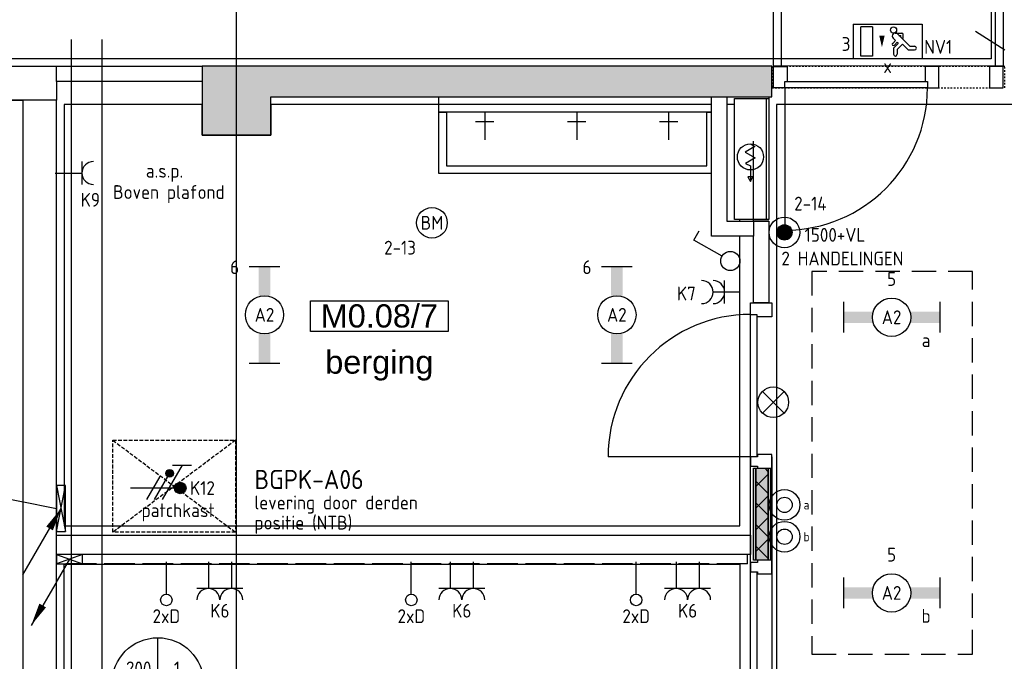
# Model space of a CAD drawing. Header units: millimetres. Extents: x -38031 to 110605, y -22066 to 88711.
# Tile 141 of 150: x 82945 to 89372, y 42735 to 46925. Entities that reach past the tile are written whole.
import ezdxf
from ezdxf.enums import TextEntityAlignment as Align

# ---------------------------------------------------------------- set-up
doc = ezdxf.new("R2010")
doc.units = ezdxf.units.MM
doc.header["$LTSCALE"] = 50
doc.set_wipeout_variables(frame=1)
for name, pattern in [('E_GOOT3', [5, 4, -1]), ('HIDDEN2', [4.7625, 3.175, -1.5875]), ('STYLE_01', [0.41664, 0.20828, -0.20836]), ('STYLE_02', [0.694425, 0.48607, -0.208355]), ('STYLE_06', [1.04164, 0.625, -0.20828, 0.06943, -0.13893])]:
    doc.linetypes.add(name, pattern=pattern)
for name, color, linetype in [('AB$1A---_ATTRIB035', 8, 'Continuous'), ('AL$1A---_ALGEMEEN', 8, 'Continuous'), ('AM$1A---_ARCERING', 8, 'Continuous'), ('Bouwkundig', 8, 'Continuous'), ('Data', 4, 'Continuous'), ('EB6511--_ATTRIB', 2, 'Continuous'), ('EL6131--_KG', 3, 'Continuous'), ('EL6131--_LB', 3, 'Continuous'), ('EL6131--_WG', 3, 'Continuous'), ('EL6222--', 3, 'Continuous'), ('EL6311--', 3, 'Continuous'), ('EL6311--nv', 3, 'Continuous'), ('EL6350--', 3, 'Continuous'), ('EL6441--', 3, 'Continuous'), ('EL6511--', 3, 'Continuous'), ('EM6131--', 1, 'Continuous'), ('LICHT_TEXT018', 1, 'Continuous'), ('stramien', 1, 'Continuous')]:
    doc.layers.add(name, color=color, linetype=linetype)
doc.styles.add('Arial', font='ARIAL.TTF')
doc.styles.add('BURO-018', font='iso.shx', dxfattribs={"height": 90})
doc.styles.add('BURO-025', font='ISO.shx', dxfattribs={"height": 125})
doc.styles.add('NORATT', font='isocp.shx')
doc.styles.get("Standard").update_dxf_attribs({"font": 'iso.shx'})

# ---------------------------------------------------------------- blocks, each defined once
blk = doc.blocks.new('E00024')
at = {"color": 0, "linetype": 'Continuous'}
for p, q in [((-1.41, 1.59), (1.41, 4.41)), ((-1.41, 4.41), (1.41, 1.59))]:
    blk.add_line(p, q, dxfattribs=at)
blk.add_circle((0, 3), 2, dxfattribs=at)
at = {"color": 0, "linetype": 'Continuous', "style": 'BURO-018'}
blk.add_attdef('E_TEXT1', text='', height=1.8, dxfattribs=at).set_placement((0, 7.5), align=Align.MIDDLE)
at = {"color": 0, "linetype": 'Continuous', "style": 'BURO-018', "flags": 1}
blk.add_attdef('E_MATCODE', (0, 0), '', height=1.8, dxfattribs=at)
blk = doc.blocks.new('111304')
at = {"color": 0, "linetype": 'Continuous'}
for p, q in [((-1.5, 4.5), (1.5, 4.5)), ((0, 1), (0, 4.5))]:
    blk.add_line(p, q, dxfattribs=at)
blk.add_arc((0, 6), 1.5, 180, 0, dxfattribs=at)
at = {"color": 0, "linetype": 'Continuous', "style": 'BURO-018'}
for tag, p in [('E_GKAST', (0, 11.5)), ('E_GROEP', (0, 8.5)), ('E_SGROEP', (4.5, 8.5))]:
    blk.add_attdef(tag, text='', height=1.8, dxfattribs=at).set_placement(p, align=Align.MIDDLE)
at = {"color": 0, "linetype": 'Continuous', "style": 'BURO-018', "flags": 1}
for tag, p in [('E_VERMCODE', (13, 8.5)), ('E_MATCODE', (0, 0))]:
    blk.add_attdef(tag, text='', height=1.8, dxfattribs=at).set_placement(p, align=Align.MIDDLE)
blk = doc.blocks.new('E00126')
at = {"color": 0, "linetype": 'Continuous'}
for p, q in [((-3, 4.5), (3, 4.5)), ((-1.5, 1), (-1.5, 4.5)), ((1.5, 1), (1.5, 4.5))]:
    blk.add_line(p, q, dxfattribs=at)
for centre in [(-1.5, 6), (1.5, 6)]:
    blk.add_arc(centre, 1.5, 180, 0, dxfattribs=at)
at = {"color": 0, "linetype": 'Continuous', "style": 'BURO-018'}
for tag, p in [('E_GKAST', (0, 11.5)), ('E_GROEP', (0, 8.5)), ('E_SGROEP', (4.5, 8.5))]:
    blk.add_attdef(tag, text='', height=1.8, dxfattribs=at).set_placement(p, align=Align.MIDDLE)
at = {"color": 0, "linetype": 'Continuous', "style": 'BURO-018', "flags": 1}
for tag, p in [('E_VERMCODE', (13, 8.5)), ('E_MATCODE', (0, 0))]:
    blk.add_attdef(tag, text='', height=1.8, dxfattribs=at).set_placement(p, align=Align.MIDDLE)
blk = doc.blocks.new('E00112')
at = {"color": 0, "linetype": 'Continuous'}
for p, q in [((0, 1), (-1, 1)), ((-1, 1), (-1, 0)), ((-1, 0), (0, 1)), ((-1, 1), (0, 0)), ((0, 0), (0, 1)), ((-1, 0), (0, 0))]:
    blk.add_line(p, q, dxfattribs=at)
blk = doc.blocks.new('E00098')
at = {"color": 0, "linetype": 'Continuous'}
blk.add_line((0, 0), (-5, -8.66), dxfattribs=at)
blk.add_lwpolyline([(-5, -8.66, 0, 1, 0), (-3.5, -6.06, 1, 1, 0)], format="xyseb", dxfattribs=at)
blk = doc.blocks.new('E-GK-GTC-C83C')
at = {"color": 0, "linetype": 'Continuous'}
for p, q in [((-0.5, 100), (0.5, 100)), ((-0.5, -100), (0.5, -100))]:
    blk.add_line(p, q, dxfattribs=at)
blk = doc.blocks.new('1115B6630')
at = {"color": 0}
for p, q in [((-6.3, 2), (-6.3, -2)), ((6.3, 2), (6.3, -2))]:
    blk.add_line(p, q, dxfattribs=at)
at = {"color": 0, "linetype": 'Continuous'}
blk.add_circle((0, 0), 2.5, dxfattribs=at)
at = {"color": 0}
for points in [[(-2.5, 0.75), (-6.3, 0.75), (-2.5, -0.75), (-6.3, -0.75)], [(2.5, 0.75), (6.3, 0.75), (2.5, -0.75), (6.3, -0.75)]]:
    blk.add_solid(points, dxfattribs=at)
at = {"color": 0, "linetype": 'Continuous', "style": 'BURO-018'}
for tag, p in [('E_GKAST', (0, 8)), ('E_GROEP', (0, 5)), ('E_SGROEP', (4.5, 5)), ('E_ARMCODE', (0, 0)), ('E_SLET', (4.5, -3))]:
    blk.add_attdef(tag, text='', height=1.8, dxfattribs=at).set_placement(p, align=Align.MIDDLE)
blk = doc.blocks.new('E00139')
at = {"color": 0, "linetype": 'Continuous'}
blk.add_line((0, 5.25), (0, 1), dxfattribs=at)
blk.add_circle((0, 6), 0.75, dxfattribs=at)
at = {"color": 7, "style": 'BURO-018'}
for tag, p in [('E_COMMENT1', (0, 12)), ('E_DCOM1', (0, 9))]:
    blk.add_attdef(tag, text='', height=1.8, dxfattribs=at).set_placement(p, align=Align.MIDDLE)
at = {"color": 0, "style": 'BURO-018'}
blk.add_attdef('E_TEXT1', text='', height=1.8, dxfattribs=at).set_placement((2.5, 6), align=Align.MIDDLE)
at = {"color": 0, "linetype": 'Continuous', "style": 'BURO-018', "flags": 1}
blk.add_attdef('E_MATCODE', text='', height=1.8, dxfattribs=at).set_placement((0, 0), align=Align.MIDDLE)
blk = doc.blocks.new('E00123')
at = {"color": 0, "linetype": 'Continuous'}
blk.add_circle((0, 0), 2, dxfattribs=at)
at = {"color": 0, "linetype": 'Continuous', "style": 'BURO-018'}
for tag, p in [('E_TEXT1', (0, 4.5)), ('E_TEXT2', (0, 0))]:
    blk.add_attdef(tag, text='', height=1.8, dxfattribs=at).set_placement(p, align=Align.MIDDLE)
at = {"color": 0, "linetype": 'Continuous', "style": 'BURO-018', "flags": 1}
blk.add_attdef('E_MATCODE', (0, 0), '', height=1.8, dxfattribs=at)
blk = doc.blocks.new('E00106')
at = {"color": 0, "linetype": 'Continuous'}
blk.add_line((-5, -8.66), (0, 0), dxfattribs=at)
blk.add_lwpolyline([(0, 0, 0, 1, 0), (-1.5, -2.6, 1, 1, 0)], format="xyseb", dxfattribs=at)
blk = doc.blocks.new('E00103')
at = {"color": 0, "linetype": 'Continuous'}
for p, q in [((0, 6), (0, 12)), ((-6, 6), (6, 6))]:
    blk.add_line(p, q, dxfattribs=at)
blk.add_circle((0, 6), 6, dxfattribs=at)
at = {"color": 0, "linetype": 'Continuous', "style": 'BURO-018'}
for tag, p in [('E_TEXT1', (-2.5, 8)), ('E_TEXT3', (2.5, 8)), ('E_TEXT6', (0, 4))]:
    blk.add_attdef(tag, text='', height=1.8, dxfattribs=at).set_placement(p, align=Align.MIDDLE)
blk = doc.blocks.new('E00078')
at = {"color": 0, "linetype": 'Continuous'}
for p, q in [((-3, 6.48), (-3, 8.98)), ((-3, 7.73), (1.5, 5.13)), ((0, 7.5), (0, 1)), ((1.5, 4.13), (-1.5, 5.87)), ((1.5, 3.13), (-1.5, 4.87))]:
    blk.add_line(p, q, dxfattribs=at)
at = {"color": 0, "const_width": 0.75}
blk.add_lwpolyline([(-0.38, 7.5, 1), (0.38, 7.5, 1)], format="xyb", close=True, dxfattribs=at)
at = {"color": 0, "linetype": 'Continuous', "const_width": 0.5}
blk.add_lwpolyline([(-2.18, 6.12, 1), (-1.68, 6.12, 1)], format="xyb", close=True, dxfattribs=at)
at = {"color": 0, "linetype": 'Continuous'}
for centre, radius in [((0, 7.5), 0.75), ((-1.93, 6.12), 0.5)]:
    blk.add_circle(centre, radius, dxfattribs=at)
at = {"color": 0, "linetype": 'Continuous', "style": 'BURO-018'}
for tag, p in [('E_GKAST', (0, 14)), ('E_GROEP', (0, 11)), ('E_SGROEP', (4.5, 11))]:
    blk.add_attdef(tag, text='', height=1.8, dxfattribs=at).set_placement(p, align=Align.MIDDLE)
at = {"color": 0, "linetype": 'Continuous', "style": 'BURO-018', "flags": 1}
for tag, p in [('E_VERMCODE', (13, 11)), ('E_MATCODE', (0, 0))]:
    blk.add_attdef(tag, text='', height=1.8, dxfattribs=at).set_placement(p, align=Align.MIDDLE)
blk = doc.blocks.new('111410')
at = {"color": 0, "linetype": 'Continuous'}
for radius in [2, 1]:
    blk.add_circle((0, 3), radius, dxfattribs=at)
at = {"color": 0, "linetype": 'Continuous', "style": 'BURO-018'}
for tag, p in [('E_SLET1', (0, 7)), ('E_GROEP', (0, 0)), ('E_GKAST', (0, 0))]:
    blk.add_attdef(tag, text='', height=1.8, dxfattribs=at).set_placement(p, align=Align.MIDDLE)
at = {"color": 0, "linetype": 'Continuous', "style": 'BURO-018', "flags": 1}
for tag in ['E_MATCODE', 'E_SGROEP']:
    blk.add_attdef(tag, text='', height=1.8, dxfattribs=at).set_placement((0, 0), align=Align.MIDDLE)
blk = doc.blocks.new('E00023')
at = {"color": 0, "const_width": 1}
blk.add_lwpolyline([(-0.5, 3, 1), (0.5, 3, 1)], format="xyb", close=True, dxfattribs=at)
at = {"color": 0, "linetype": 'Continuous'}
for radius in [2, 1]:
    blk.add_circle((0, 3), radius, dxfattribs=at)
at = {"color": 0, "linetype": 'Continuous', "style": 'BURO-018'}
blk.add_attdef('E_TEXT1', text='', height=1.8, dxfattribs=at).set_placement((0, 7.5), align=Align.MIDDLE)
at = {"color": 0, "linetype": 'Continuous', "style": 'BURO-018', "flags": 1}
blk.add_attdef('E_MATCODE', (0, 0), '', height=1.8, dxfattribs=at)
blk = doc.blocks.new('32x_hout-mk 829-p')
at = {"color": 0, "linetype": 'STYLE_01'}
blk.add_wipeout([(-1510, 0), (10, 0), (10, 139), (-1510, 139)], dxfattribs=at).dxf.layer = 'AL$1A---_ALGEMEEN'
at = {"layer": 'AL$1A---_ALGEMEEN', "color": 0, "linetype": 'STYLE_01'}
blk.add_lwpolyline([(-1510, 0), (10, 0), (10, 139), (-1510, 139)], close=True, dxfattribs=at)
at = {"color": 0}
for points in [[(-1500, 139), (-1410, 139), (-1410, 0), (-1500, 0)], [(-510, 0), (-420, 0), (-420, 139), (-510, 139)], [(-90, 0), (0, 0), (0, 139), (-90, 139)]]:
    blk.add_wipeout(points, dxfattribs=at).dxf.layer = 'AL$1A---_ALGEMEEN'
at = {"layer": 'AL$1A---_ALGEMEEN', "color": 0}
for points in [[(-1500, 139), (-1410, 139), (-1410, 0), (-1500, 0)], [(-510, 0), (-420, 0), (-420, 139), (-510, 139)], [(-90, 0), (0, 0), (0, 139), (-90, 139)]]:
    blk.add_lwpolyline(points, close=True, dxfattribs=at)
at = {"color": 0}
blk.add_wipeout([(-1425, 40), (-495, 40), (-495, 0), (-1425, 0)], dxfattribs=at).dxf.layer = 'AL$1A---_ALGEMEEN'
at = {"layer": 'AL$1A---_ALGEMEEN', "color": 0}
blk.add_line((-1425, 0), (-1425, -930), dxfattribs=at)
blk.add_lwpolyline([(-1425, 40), (-495, 40), (-495, 0), (-1425, 0)], close=True, dxfattribs=at)
blk.add_arc((-1425, 0), 930, 270, 0, dxfattribs=at)
blk = doc.blocks.new('Group-28')
at = {"layer": 'AL$1A---_ALGEMEEN', "color": 0}
for points in [[(31504.1, 21585), (31554.1, 21585), (31554.1, 18045), (31504.1, 18045)], [(32954.1, 21585), (33004.1, 21585), (33004.1, 18045), (32954.1, 18045)], [(31504.1, 18945), (33004.1, 18945), (33004.1, 18045), (31504.1, 18045)]]:
    blk.add_lwpolyline(points, close=True, dxfattribs=at)
blk.add_blockref('32x_hout-mk 829-p', (33004.1, 17905), dxfattribs=at)
blk = doc.blocks.new('tekst 12 pts')
at = {"layer": 'AL$1A---_ALGEMEEN', "color": 0, "style": 'Arial'}
blk.add_attdef('naam_ruimte', text='', height=151.5, dxfattribs=at).set_placement((0, -41.1), align=Align.TOP_CENTER)
at = {"layer": 'AL$1A---_ALGEMEEN', "color": 0, "flags": 1}
for tag, p in [('oppervlakte', (-264.6, -1003)), ('stramiennummer', (-264.6, -1275.7))]:
    blk.add_attdef(tag, p, '', height=151.5, dxfattribs=at)
blk = doc.blocks.new('kraan koud')
at = {"layer": 'AL$1A---_ALGEMEEN', "color": 0}
for p, q in [((0, 0), (0, -180)), ((-60.4, -59.9), (59.6, -59.9))]:
    blk.add_line(p, q, dxfattribs=at)
blk = doc.blocks.new('wastrog 1800')
at = {"color": 0}
blk.add_wipeout([(-900, 0), (900, 0), (900, -500), (-900, -500)], dxfattribs=at).dxf.layer = 'AL$1A---_ALGEMEEN'
at = {"layer": 'AL$1A---_ALGEMEEN', "color": 0}
blk.add_lwpolyline([(-900, 0), (900, 0), (900, -500), (-900, -500)], close=True, dxfattribs=at)
at = {"color": 0}
blk.add_wipeout([(-900, 0), (900, 0), (900, -100), (-900, -100)], dxfattribs=at).dxf.layer = 'AL$1A---_ALGEMEEN'
at = {"layer": 'AL$1A---_ALGEMEEN', "color": 0}
blk.add_lwpolyline([(-900, 0), (900, 0), (900, -100), (-900, -100)], close=True, dxfattribs=at)
at = {"color": 0}
blk.add_wipeout([(-900, -500), (-900, -450), (-900, -100), (-850, -100), (-850, -450), (-500, -450), (700, -450), (850, -450), (850, -100), (900, -100), (900, -450), (900, -500), (850, -500), (700, -500), (-500, -500), (-850, -500)], dxfattribs=at).dxf.layer = 'AL$1A---_ALGEMEEN'
at = {"layer": 'AL$1A---_ALGEMEEN', "color": 0}
blk.add_lwpolyline([(-900, -500), (-900, -450), (-900, -100), (-850, -100), (-850, -450), (-500, -450), (700, -450), (850, -450), (850, -100), (900, -100), (900, -450), (900, -500), (850, -500), (700, -500), (-500, -500), (-850, -500)], close=True, dxfattribs=at)
for p in [(-599.2, -100), (0.8, -100), (600.8, -100)]:
    blk.add_blockref('kraan koud', p, dxfattribs=at)
blk = doc.blocks.new('ruimtenummer')
at = {"layer": 'AL$1A---_ALGEMEEN', "color": 0, "flags": 1}
for tag, p in [('peil', (-450, -397.1)), ('onderdeel', (-450, -669.8))]:
    blk.add_attdef(tag, p, '', height=151.5, dxfattribs=at)
at = {"color": 0}
blk.add_wipeout([(-450, 100), (450, 100), (450, -100), (-450, -100)], dxfattribs=at).dxf.layer = 'AL$1A---_ALGEMEEN'
at = {"layer": 'AL$1A---_ALGEMEEN', "color": 0}
blk.add_lwpolyline([(-450, 100), (450, 100), (450, -100), (-450, -100)], close=True, dxfattribs=at)
at = {"layer": 'AL$1A---_ALGEMEEN', "color": 0, "style": 'Arial'}
blk.add_attdef('ruimtenummer', text='', height=151.5, dxfattribs=at).set_placement((0, 78), align=Align.TOP_CENTER)
blk = doc.blocks.new('32x 90x139')
at = {"color": 0}
blk.add_wipeout([(0, 45), (-94, 45), (-94, 30), (-139, 30), (-139, -30), (-94, -30), (-94, -45), (0, -45)], dxfattribs=at).dxf.layer = 'AL$1A---_ALGEMEEN'
at = {"layer": 'AL$1A---_ALGEMEEN', "color": 0}
blk.add_lwpolyline([(0, 45), (-94, 45), (-94, 30), (-139, 30), (-139, -30), (-94, -30), (-94, -45), (0, -45)], close=True, dxfattribs=at)
blk = doc.blocks.new('Group-66')
at = {"layer": 'AM$1A---_ARCERING', "linetype": 'Continuous', "lineweight": 0}
for points in [[(-119, 600), (-104, 600), (-104, 0), (-119, 0)], [(-104, 600), (-23, 600), (-23, 0), (-104, 0)], [(-23, 600), (-8, 600), (-8, 0), (-23, 0)]]:
    blk.add_hatch(color=256, dxfattribs=at).paths.add_polyline_path(points)
at = {"layer": 'AM$1A---_ARCERING', "linetype": 'Continuous', "lineweight": 5}
h = blk.add_hatch(dxfattribs=at)
h.set_pattern_fill('ISOLATIE', color=256, style=0, pattern_type=2)
h.set_pattern_definition([(135, (0, 0), (70.71, 70.71), []), (45, (299.34, -299.34), (70.711, -70.711), [])])
h.paths.add_polyline_path([(-104, 600), (-23, 600), (-23, 0), (-104, 0)])
at = {"layer": 'AL$1A---_ALGEMEEN', "color": 0}
for points in [[(-119, 600), (-104, 600), (-104, 0), (-119, 0)], [(-104, 600), (-23, 600), (-23, 0), (-104, 0)], [(-23, 600), (-8, 600), (-8, 0), (-23, 0)]]:
    blk.add_lwpolyline(points, close=True, dxfattribs=at)
blk = doc.blocks.new('32x_hout-mk 828-p')
at = {"layer": 'AL$1A---_ALGEMEEN', "color": 0}
blk.add_lwpolyline([(-139, 675), (0, 675), (0, -1380), (-139, -1380)], close=True, dxfattribs=at)
at = {"color": 0}
blk.add_wipeout([(-139, 1680), (0, 1680), (0, 1590), (-139, 1590)], dxfattribs=at).dxf.layer = 'AL$1A---_ALGEMEEN'
at = {"layer": 'AL$1A---_ALGEMEEN', "color": 0}
blk.add_lwpolyline([(-139, 1680), (0, 1680), (0, 1590), (-139, 1590)], close=True, dxfattribs=at)
for p in [(0, 645), (0, -45)]:
    blk.add_blockref('32x 90x139', p, dxfattribs=at)
blk.add_blockref('Group-66', (0, 0), dxfattribs=at)
at = {"color": 0}
for points in [[(-139, 1605), (-99, 1605), (-99, 675), (-139, 675)], [(-139, -75), (-99, -75), (-99, -1395), (-139, -1395)]]:
    blk.add_wipeout(points, dxfattribs=at).dxf.layer = 'AL$1A---_ALGEMEEN'
at = {"layer": 'AL$1A---_ALGEMEEN', "color": 0}
blk.add_line((-139, 675), (-1069, 675), dxfattribs=at)
for points in [[(-139, 1605), (-99, 1605), (-99, 675), (-139, 675)], [(-139, -75), (-99, -75), (-99, -1395), (-139, -1395)]]:
    blk.add_lwpolyline(points, close=True, dxfattribs=at)
blk.add_arc((-139, 675), 930, 90, 180, dxfattribs=at)
blk = doc.blocks.new('65-brandslaghaspel')
at = {"layer": 'AL$1A---_ALGEMEEN', "color": 0}
for p, q in [((173.6, -0.9), (143.8, 16.2)), ((143.8, 16.2), (143.8, -17.6)), ((143.8, -17.6), (173.4, -0.5))]:
    blk.add_line(p, q, dxfattribs=at)
at = {"color": 0}
blk.add_wipeout([(12.6, -85.4), (4.2, -85), (-4.1, -83.8), (-12.2, -81.8), (-20.1, -78.9), (-27.7, -75.4), (-34.9, -71), (-41.6, -66), (-47.8, -60.4), (-53.5, -54.2), (-58.5, -47.5), (-62.8, -40.3), (-66.3, -32.7), (-69.2, -24.8), (-71.2, -16.7), (-72.4, -8.4), (-72.9, 0), (-72.4, 8.4), (-71.2, 16.7), (-69.2, 24.8), (-66.3, 32.7), (-62.8, 40.3), (-58.5, 47.5), (-53.5, 54.2), (-47.8, 60.4), (-41.6, 66), (-34.9, 71), (-27.7, 75.4), (-20.1, 78.9), (-12.2, 81.8), (-4.1, 83.8), (4.2, 85), (12.6, 85.4), (21, 85), (29.3, 83.8), (37.4, 81.8), (45.3, 78.9), (52.9, 75.4), (60.1, 71), (66.8, 66), (73, 60.4), (78.6, 54.2), (83.6, 47.5), (87.9, 40.3), (91.5, 32.7), (94.4, 24.8), (96.4, 16.7), (97.6, 8.4), (98, 0), (97.6, -8.4), (96.4, -16.7), (94.4, -24.8), (91.5, -32.7), (87.9, -40.3), (83.6, -47.5), (78.6, -54.2), (73, -60.4), (66.8, -66), (60.1, -71), (52.9, -75.4), (45.3, -78.9), (37.4, -81.8), (29.3, -83.8), (21, -85)], dxfattribs=at).dxf.layer = 'AL$1A---_ALGEMEEN'
at = {"layer": 'AL$1A---_ALGEMEEN', "color": 0}
for p, q in [((-72.8, -2), (-54.7, 29.3)), ((-54.7, 29.3), (-18.3, -33.9)), ((-18.3, -33.9), (19.2, 31.1)), ((19.2, 31.1), (55.9, -32.4)), ((55.9, -32.4), (70.2, -0.9)), ((70.2, -0.9), (173.6, -0.9))]:
    blk.add_line(p, q, dxfattribs=at)
at = {"layer": 'AL$1A---_ALGEMEEN', "color": 0, "flags": 128}
blk.add_lwpolyline([(-72.9, 0, -0.414214), (12.6, 85.4, -0.414214), (98, 0, -0.414214), (12.6, -85.4, -0.414214)], format="xyb", close=True, dxfattribs=at)
blk = doc.blocks.new('65-brslhlkast i')
at = {"color": 0}
blk.add_wipeout([(27.5, 0), (817.5, 0), (817.5, -225), (27.5, -225)], dxfattribs=at).dxf.layer = 'AL$1A---_ALGEMEEN'
at = {"layer": 'AL$1A---_ALGEMEEN', "color": 0}
blk.add_lwpolyline([(27.5, 0), (817.5, 0), (817.5, -225), (27.5, -225)], close=True, dxfattribs=at)
at = {"color": 0}
blk.add_wipeout([(27.5, 0), (817.5, 0), (817.5, -15), (27.5, -15)], dxfattribs=at).dxf.layer = 'AL$1A---_ALGEMEEN'
at = {"layer": 'AL$1A---_ALGEMEEN', "color": 0}
blk.add_lwpolyline([(27.5, 0), (817.5, 0), (817.5, -15), (27.5, -15)], close=True, dxfattribs=at)
blk.add_blockref('65-brandslaghaspel', (396.3, -119.9), dxfattribs=at)
blk = doc.blocks.new('200254 W 210e 19-03-2008')
at = {"layer": 'AL$1A---_ALGEMEEN'}
blk.add_lwpolyline([(20699.45, 3883.35), (20787.67, 3883.35), (20787.67, 3791.35), (20699.45, 3791.35)], close=True, dxfattribs=at)
at = {"layer": 'AL$1A---_ALGEMEEN', "xscale": 0.02, "yscale": 0.02, "zscale": 0.02}
for name, p in [('Group-28', (20161.97, 3587.45)), ('wastrog 1800', (20766.35, 3944.35))]:
    blk.add_blockref(name, p, dxfattribs=at)
at = {"layer": 'AL$1A---_ALGEMEEN'}
ref = blk.add_blockref('ruimtenummer', (20740.6, 3915.71), dxfattribs=dict(at, xscale=0.02, yscale=0.02, zscale=0.02))
ref.add_attrib('ruimtenummer', 'M0.08/7', dxfattribs={"layer": 'AB$1A---_ATTRIB035', "height": 3.03, "style": 'Arial'}).set_placement((20740.6, 3917.27), align=Align.TOP_CENTER)
ref = blk.add_blockref('tekst 12 pts', (20740.6, 3912.06), dxfattribs=dict(at, xscale=0.02, yscale=0.02, zscale=0.02))
ref.add_attrib('naam_ruimte', 'berging', dxfattribs={"layer": 'AB$1A---_ATTRIB035', "height": 3.03, "style": 'Arial'}).set_placement((20740.6, 3911.24), align=Align.TOP_CENTER)
blk.add_wipeout([(20698.45, 3887.1), (20789.06, 3887.1), (20789.06, 3884.6), (20698.45, 3884.6)]).dxf.layer = 'AL$1A---_ALGEMEEN'
at = {"layer": 'AL$1A---_ALGEMEEN', "linetype": 'STYLE_01'}
blk.add_line((20571.95, 4108.84), (20822.27, 3950.49), dxfattribs=at)
at = {"layer": 'AL$1A---_ALGEMEEN'}
for points in [[(20826.97, 3949.38), (20877.43, 3949.35), (20877.41, 3938.43), (20866.61, 3938.43), (20866.61, 3943.35), (20792.45, 3943.35), (20792.45, 3791.16), (20896.68, 3791.16), (20896.68, 3791.35), (20999.83, 3791.35), (20999.83, 4003.37), (20826.97, 4003.4)], [(20698.45, 3887.1), (20789.06, 3887.1), (20789.06, 3884.6), (20698.45, 3884.6)]]:
    blk.add_lwpolyline(points, close=True, dxfattribs=at)
at = {"layer": 'stramien', "linetype": 'STYLE_06', "ltscale": 50}
blk.add_line((20721.95, 2703.35), (20721.95, 4240.03), dxfattribs=at)
blk.add_wipeout([(20789.45, 3928.15), (20791.45, 3928.15), (20791.45, 3917.45), (20789.45, 3917.45)]).dxf.layer = 'AL$1A---_ALGEMEEN'
at = {"layer": 'AL$1A---_ALGEMEEN'}
blk.add_lwpolyline([(20789.45, 3928.15), (20791.45, 3928.15), (20791.45, 3917.45), (20789.45, 3917.45)], close=True, dxfattribs=at)
blk.add_wipeout([(20694.05, 3945.35), (20694.05, 3847.88), (20698.45, 3847.88), (20698.45, 3945.35)]).dxf.layer = 'AL$1A---_ALGEMEEN'
blk.add_lwpolyline([(20694.05, 3945.35), (20694.05, 3847.88), (20698.45, 3847.88), (20698.45, 3945.35)], close=True, dxfattribs=at)
at = {"layer": 'AL$1A---_ALGEMEEN', "xscale": 0.02, "yscale": 0.02, "zscale": 0.02}
blk.add_blockref('32x_hout-mk 828-p', (20791.84, 3883.85), dxfattribs=at)
at = {"layer": 'AL$1A---_ALGEMEEN'}
blk.add_lwpolyline([(20699.45, 3943.35), (20699.45, 3888.35), (20787.67, 3888.35), (20787.67, 3943.35), (20726.43, 3943.35), (20726.43, 3939.35), (20717.45, 3939.35), (20717.45, 3943.35)], close=True, dxfattribs=at)
blk.add_wipeout([(20607.15, 3948.35), (20698.45, 3948.35), (20698.45, 3943.95), (20607.15, 3943.95)]).dxf.layer = 'AL$1A---_ALGEMEEN'
blk.add_lwpolyline([(20607.15, 3948.35), (20698.45, 3948.35), (20698.45, 3943.95), (20607.15, 3943.95)], close=True, dxfattribs=at)
blk.add_wipeout([(20698.45, 3948.35), (20717.45, 3948.35), (20717.45, 3946.35), (20698.45, 3946.35)]).dxf.layer = 'AL$1A---_ALGEMEEN'
at = {"layer": 'AM$1A---_ARCERING', "linetype": 'Continuous', "lineweight": 0}
blk.add_hatch(color=256, dxfattribs=at).paths.add_polyline_path([(20726.45, 3944.35), (20791.85, 3944.35), (20791.85, 3948.35), (20717.45, 3948.35), (20717.45, 3944.35), (20717.45, 3939.35), (20726.45, 3939.35)])
at = {"layer": 'AL$1A---_ALGEMEEN'}
for points in [[(20531.37, 3871.14), (20531.37, 3938.34), (20577.47, 3938.34), (20577.47, 3949.34), (20571.47, 3949.34), (20571.47, 4108.84), (20769.45, 4108.84), (20769.45, 4187.74), (20999.85, 4187.74), (20999.85, 4008.14), (20820.47, 4008.14), (20820.47, 3949.34), (20791.47, 3949.34), (20717.45, 3949.34), (20605.47, 3949.34), (20605.47, 3871.14)], [(20698.45, 3948.35), (20717.45, 3948.35), (20717.45, 3946.35), (20698.45, 3946.35)], [(20726.45, 3944.35), (20791.85, 3944.35), (20791.85, 3948.35), (20717.45, 3948.35), (20717.45, 3944.35), (20717.45, 3939.35), (20726.45, 3939.35)]]:
    blk.add_lwpolyline(points, close=True, dxfattribs=at)
blk.add_wipeout([(20789.45, 3926.15), (20783.95, 3926.15), (20783.95, 3944.35), (20785.95, 3944.35), (20785.95, 3928.15), (20789.45, 3928.15)]).dxf.layer = 'AL$1A---_ALGEMEEN'
blk.add_lwpolyline([(20789.45, 3926.15), (20783.95, 3926.15), (20783.95, 3944.35), (20785.95, 3944.35), (20785.95, 3928.15), (20789.45, 3928.15)], close=True, dxfattribs=at)
at = {"layer": 'AL$1A---_ALGEMEEN', "xscale": 0.02, "yscale": 0.02, "zscale": 0.02, "rotation": 270}
blk.add_blockref('65-brslhlkast i', (20791.45, 3944.7), dxfattribs=at)
at = {"layer": 'AL$1A---_ALGEMEEN', "linetype": 'STYLE_01'}
blk.add_lwpolyline([(20789.45, 3944.35), (20791.45, 3944.35), (20791.45, 3928.15), (20789.45, 3928.15)], close=True, dxfattribs=at)
at = {"layer": 'stramien', "linetype": 'STYLE_06', "ltscale": 50}
blk.add_line((19004.75, 3943.85), (21069.77, 3943.85), dxfattribs=at)
blk = doc.blocks.new('1115C2J')
at = {"color": 0, "linetype": 'Continuous'}
for p, q in [((-4.5, 5.5), (4.5, 5.5)), ((-4.5, 1), (-4.5, 5.5)), ((2, 5.15), (3.5, 5.15)), ((2, 1.35), (2, 5.15)), ((3.5, 5.15), (3.5, 1.35)), ((4.5, 1), (4.5, 5.5)), ((-2.68, 4.35), (-3.52, 4.35)), ((-2.88, 3.87), (-3.52, 3.87)), ((-1.27, 2.26), (-2.88, 3.87)), ((-1.94, 3.61), (-2.68, 4.35)), ((-1.24, 4.31), (-1.94, 3.61)), ((-1.37, 3.5), (-0.76, 4.11)), ((-1.24, 4.31), (-1.24, 4.91)), ((-0.76, 4.11), (-0.76, 4.91)), ((-1.94, 2.93), (-2.04, 2.83)), ((-2.04, 2.83), (-2.04, 2.34)), ((-1.71, 2.7), (-1.72, 2.7)), ((-1.72, 2.7), (-1.72, 2.46)), ((-1.23, 3.35), (-1.37, 3.5)), ((-0.87, 3.71), (-1.23, 3.35)), ((-0.65, 3.49), (-1.01, 3.13)), ((-0.71, 2.83), (-1.01, 3.13)), ((-0.99, 2.14), (-1.84, 2.14)), ((-1.47, 2.46), (-1.72, 2.46)), ((2, 1.35), (3.5, 1.35)), ((4.5, 1), (-4.5, 1))]:
    blk.add_line(p, q, dxfattribs=at)
blk.add_lwpolyline([(0.75, 4, 0, 0.7, 0), (0.75, 2.5, 0.7, 0.7, 0)], format="xyseb", dxfattribs=at)
blk.add_circle((-0.76, 1.75), 0.4, dxfattribs=at)
for centre, radius, start, end in [((-1, 4.91), 0.24, 0, 180), ((-3.52, 4.11), 0.24, 90, 270), ((-0.99, 2.54), 0.4, 225, 45), ((-0.76, 3.6), 0.16, 315, 135), ((-1.84, 2.34), 0.2, 180, 270)]:
    blk.add_arc(centre, radius, start, end, dxfattribs=at)
at = {"color": 0, "linetype": 'Continuous', "style": 'BURO-018'}
for tag, p in [('E_GKAST', (0, 15.17)), ('E_GROEP', (0, 12.17)), ('E_SGROEP', (4.5, 12.17)), ('E_ARMCODE', (0, 8))]:
    blk.add_attdef(tag, text='', height=1.8, dxfattribs=at).set_placement(p, align=Align.MIDDLE)
at = {"layer": 'EL6350--', "color": 1, "style": 'BURO-018'}
blk.add_text('x', height=1.8, rotation=180, dxfattribs=at).set_placement((0.56, 7.36))
blk = doc.blocks.new('111304J')
at = {"color": 0, "linetype": 'Continuous'}
for p, q in [((0, 1), (0, 4.5)), ((-1.5, 3), (1.5, 3))]:
    blk.add_line(p, q, dxfattribs=at)
for centre in [(0, 6), (0, 4.5)]:
    blk.add_arc(centre, 1.5, 180, 0, dxfattribs=at)
at = {"color": 0, "linetype": 'Continuous', "style": 'BURO-018'}
for tag, p in [('E_GKAST', (0, 11.5)), ('E_GROEP', (0, 8.5)), ('E_SGROEP', (4.5, 8.5)), ('E_SLET1', (3.5, 5.5))]:
    blk.add_attdef(tag, text='', height=1.8, dxfattribs=at).set_placement(p, align=Align.MIDDLE)
at = {"color": 0, "linetype": 'Continuous', "style": 'BURO-018', "flags": 1}
blk.add_attdef('E_MATCODE', text='', height=1.8, dxfattribs=at).set_placement((0, 0), align=Align.MIDDLE)
blk = doc.blocks.new('1114A1')
at = {"color": 0, "linetype": 'Continuous'}
for p, q in [((0.62, 3.33), (2.74, 7)), ((2.74, 7), (3.95, 6.3))]:
    blk.add_line(p, q, dxfattribs=at)
blk.add_circle((0, 2.25), 1.25, dxfattribs=at)
at = {"color": 0, "linetype": 'Continuous', "style": 'BURO-018'}
for tag, p in [('E_SLET1', (3.36, 9)), ('E_GROEP', (0, 0)), ('E_GKAST', (0, 0))]:
    blk.add_attdef(tag, text='', height=1.8, dxfattribs=at).set_placement(p, align=Align.MIDDLE)
at = {"color": 0, "linetype": 'Continuous', "style": 'BURO-018', "flags": 1}
for tag in ['E_MATCODE', 'E_SGROEP']:
    blk.add_attdef(tag, text='', height=1.8, dxfattribs=at).set_placement((0, 0), align=Align.MIDDLE)

msp = doc.modelspace()

# ---------------------------------------------------------------- block references
at = {"layer": 'Bouwkundig', "xscale": 50, "yscale": 50, "zscale": 50}
msp.add_blockref('200254 W 210e 19-03-2008', (-951737.5, -150797.3), dxfattribs=at)

# ---------------------------------------------------------------- next in the draw order: linework, layer by layer
at = {"layer": 'Data', "linetype": 'STYLE_02'}
for p, q in [((83553.6, 44178.1), (84353.6, 44178.1)), ((83553.6, 43578.1), (83553.6, 44178.1)), ((83553.6, 44178.1), (84353.6, 43578.1)), ((84353.6, 44178.1), (83553.6, 43578.1)), ((84353.6, 44178.1), (84353.6, 43578.1)), ((84353.6, 43578.1), (83553.6, 43578.1))]:
    msp.add_line(p, q, dxfattribs=at)
at = {"layer": 'EL6131--_WG', "linetype": 'E_GOOT3'}
for p, q in [((78839, 46400), (82965, 46400)), ((82965, 46400), (82964.9, 41596.6)), ((87696, 43432.5), (83185, 43432.5)), ((83185, 43372.5), (83185, 43432.5)), ((87696, 43372.5), (87696, 43432.5)), ((87696, 43372.5), (83185, 43372.5))]:
    msp.add_line(p, q, dxfattribs=at)
at = {"layer": 'EM6131--'}
msp.add_line((82837.8, 43803.4), (83185, 43732.5), dxfattribs=at)
at = {"layer": 'LICHT_TEXT018', "linetype": 'HIDDEN2'}
msp.add_lwpolyline([(88115.2, 42781.4), (89165.2, 42781.4), (89165.2, 45281.4), (88115.2, 45281.4)], close=True, dxfattribs=at)

# ---------------------------------------------------------------- next in the draw order: block references
at = {"layer": 'EL6131--_KG', "linetype": 'E_GOOT3', "xscale": 7689.870032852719, "rotation": 270}
msp.add_blockref('E-GK-GTC-C83C', (83381.9, 42951.3), dxfattribs=at)
at = {"layer": 'EL6131--_LB', "xscale": 60, "yscale": 300, "zscale": 60}
msp.add_blockref('E00112', (83245, 43582.5), dxfattribs=at)
at = {"layer": 'EL6131--_WG', "linetype": 'E_GOOT3', "xscale": 60, "yscale": 170, "zscale": 60, "rotation": 270}
msp.add_blockref('E00112', (83185, 43372.5), dxfattribs=at)
at = {"layer": 'EL6222--'}
ref = msp.add_blockref('111304', (83126.5, 45923.4), dxfattribs=dict(at, xscale=50, yscale=50, zscale=50, rotation=270))
ref.add_attrib('E_GROEP', 'K9', dxfattribs={"layer": '0', "color": 1, "linetype": 'Continuous', "height": 90, "style": 'BURO-018'}).set_placement((83342.9, 45748.5), align=Align.MIDDLE_LEFT)
ref.add_attrib('E_VERMCODE', 'a.s.p.', dxfattribs={"layer": '0', "color": 1, "linetype": 'Continuous', "height": 90, "style": 'BURO-018'}).set_placement((83890.4, 45924.8), align=Align.MIDDLE)
ref = msp.add_blockref('E00078', (83618, 43866.5), dxfattribs=dict(at, xscale=50, yscale=50, zscale=50, rotation=270))
ref.add_attrib('E_GROEP', 'K12', dxfattribs={"layer": '0', "color": 1, "linetype": 'Continuous', "height": 90, "style": 'BURO-018'}).set_placement((84137.7, 43866.5), align=Align.MIDDLE)
ref.add_attrib('E_VERMCODE', 'patchkast', dxfattribs={"layer": '0', "color": 1, "linetype": 'Continuous', "height": 90, "style": 'BURO-018'}).set_placement((83978.7, 43707.9), align=Align.MIDDLE)
ref = msp.add_blockref('E00126', (84251.6, 43435.6), dxfattribs=dict(at, xscale=50, yscale=50, zscale=50, rotation=180))
ref.add_attrib('E_GROEP', 'K6', dxfattribs={"layer": '0', "color": 1, "linetype": 'Continuous', "height": 90, "style": 'BURO-018'}).set_placement((84251.6, 43065.4), align=Align.MIDDLE)
ref = msp.add_blockref('E00126', (85830.6, 43435.6), dxfattribs=dict(at, xscale=50, yscale=50, zscale=50, rotation=180))
ref.add_attrib('E_GROEP', 'K6', dxfattribs={"layer": '0', "color": 1, "linetype": 'Continuous', "height": 90, "style": 'BURO-018'}).set_placement((85830.6, 43065.4), align=Align.MIDDLE)
ref = msp.add_blockref('E00126', (87304.9, 43435.6), dxfattribs=dict(at, xscale=50, yscale=50, zscale=50, rotation=180))
ref.add_attrib('E_GROEP', 'K6', dxfattribs={"layer": '0', "color": 1, "linetype": 'Continuous', "height": 90, "style": 'BURO-018'}).set_placement((87304.9, 43065.4), align=Align.MIDDLE)
at = {"layer": 'EL6311--', "xscale": 50, "yscale": 50, "zscale": 50, "rotation": 89.99991662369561}
msp.add_blockref('1114A1', (87696, 45348.9), dxfattribs=at)
at = {"layer": 'EL6311--'}
ref = msp.add_blockref('1115B6630', (84542.9, 44997.5), dxfattribs=dict(at, xscale=50, yscale=50, zscale=50, rotation=90))
ref.add_attrib('E_ARMCODE', 'A2', dxfattribs={"layer": '0', "color": 1, "linetype": 'Continuous', "height": 90, "style": 'BURO-018'}).set_placement((84542.9, 44997.5), align=Align.MIDDLE)
ref.add_attrib('E_GROEP', '6', dxfattribs={"layer": '0', "color": 1, "linetype": 'Continuous', "height": 90, "style": 'BURO-018'}).set_placement((84347.9, 45308.5), align=Align.MIDDLE)
ref = msp.add_blockref('1115B6630', (86842.9, 44997.5), dxfattribs=dict(at, xscale=50, yscale=50, zscale=50, rotation=90))
ref.add_attrib('E_ARMCODE', 'A2', dxfattribs={"layer": '0', "color": 1, "linetype": 'Continuous', "height": 90, "style": 'BURO-018'}).set_placement((86842.9, 44997.5), align=Align.MIDDLE)
ref.add_attrib('E_GROEP', '6', dxfattribs={"layer": '0', "color": 1, "linetype": 'Continuous', "height": 90, "style": 'BURO-018'}).set_placement((86647.9, 45308.5), align=Align.MIDDLE)
ref = msp.add_blockref('1115B6630', (88636.3, 44981.4), dxfattribs=dict(at, xscale=50, yscale=50, zscale=50))
ref.add_attrib('E_ARMCODE', 'A2', dxfattribs={"layer": '0', "color": 1, "linetype": 'Continuous', "height": 90, "style": 'BURO-018'}).set_placement((88636.3, 44981.4), align=Align.MIDDLE)
ref.add_attrib('E_SLET', 'a', dxfattribs={"layer": '0', "color": 1, "linetype": 'Continuous', "height": 90, "style": 'BURO-018'}).set_placement((88861.3, 44831.4), align=Align.MIDDLE)
ref.add_attrib('E_GROEP', '5', dxfattribs={"layer": '0', "color": 1, "linetype": 'Continuous', "height": 90, "style": 'BURO-018'}).set_placement((88636.3, 45231.4), align=Align.MIDDLE)
ref = msp.add_blockref('111304J', (87696, 45146), dxfattribs=dict(at, xscale=50, yscale=50, zscale=50, rotation=89.99991662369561))
ref.add_attrib('E_GROEP', 'K7', dxfattribs={"layer": '0', "color": 1, "linetype": 'Continuous', "height": 90, "style": 'BURO-018'}).set_placement((87296.5, 45136.9), align=Align.MIDDLE)
ref = msp.add_blockref('111410', (87937.5, 43606.3), dxfattribs=dict(at, xscale=50, yscale=50, zscale=50))
ref.add_attrib('E_SLET1', 'a', dxfattribs={"layer": '0', "color": 1, "linetype": 'Continuous', "height": 60, "style": 'BURO-018'}).set_placement((88080.7, 43756.3), align=Align.MIDDLE)
ref = msp.add_blockref('111410', (87937.5, 43398.7), dxfattribs=dict(at, xscale=50, yscale=50, zscale=50))
ref.add_attrib('E_SLET1', 'b', dxfattribs={"layer": '0', "color": 1, "linetype": 'Continuous', "height": 60, "style": 'BURO-018'}).set_placement((88080.7, 43548.7), align=Align.MIDDLE)
ref = msp.add_blockref('1115B6630', (88636.3, 43181.4), dxfattribs=dict(at, xscale=50, yscale=50, zscale=50))
ref.add_attrib('E_ARMCODE', 'A2', dxfattribs={"layer": '0', "color": 1, "linetype": 'Continuous', "height": 90, "style": 'BURO-018'}).set_placement((88636.3, 43181.4), align=Align.MIDDLE)
ref.add_attrib('E_SLET', 'b', dxfattribs={"layer": '0', "color": 1, "linetype": 'Continuous', "height": 90, "style": 'BURO-018'}).set_placement((88861.3, 43031.4), align=Align.MIDDLE)
ref.add_attrib('E_GROEP', '5', dxfattribs={"layer": '0', "color": 1, "linetype": 'Continuous', "height": 90, "style": 'BURO-018'}).set_placement((88636.3, 43431.4), align=Align.MIDDLE)
at = {"layer": 'EL6311--nv', "color": 0}
ref = msp.add_blockref('1115C2J', (88610.8, 46944.8), dxfattribs=dict(at, xscale=50, yscale=50, zscale=50, rotation=180))
ref.add_attrib('E_ARMCODE', 'NV1', dxfattribs={"layer": '0', "color": 1, "linetype": 'Continuous', "height": 90, "style": 'BURO-018'}).set_placement((88940.5, 46747.3), align=Align.MIDDLE)
ref.add_attrib('E_GROEP', '3', dxfattribs={"layer": '0', "color": 1, "linetype": 'Continuous', "height": 90, "style": 'BURO-018'}).set_placement((88339.1, 46766.2), align=Align.MIDDLE)
at = {"layer": 'EL6441--'}
ref = msp.add_blockref('E00139', (83902.2, 43435.6), dxfattribs=dict(at, xscale=50, yscale=50, zscale=50, rotation=180))
ref.add_attrib('E_TEXT1', '2xD', dxfattribs={"layer": '0', "color": 1, "height": 90, "style": 'BURO-018'}).set_placement((83902.2, 43029.4), align=Align.MIDDLE)
ref = msp.add_blockref('E00139', (85501.3, 43435.6), dxfattribs=dict(at, xscale=50, yscale=50, zscale=50, rotation=180))
ref.add_attrib('E_TEXT1', '2xD', dxfattribs={"layer": '0', "color": 1, "height": 90, "style": 'BURO-018'}).set_placement((85501.3, 43029.4), align=Align.MIDDLE)
ref = msp.add_blockref('E00139', (86968.9, 43435.6), dxfattribs=dict(at, xscale=50, yscale=50, zscale=50, rotation=180))
ref.add_attrib('E_TEXT1', '2xD', dxfattribs={"layer": '0', "color": 1, "height": 90, "style": 'BURO-018'}).set_placement((86968.9, 43029.4), align=Align.MIDDLE)
at = {"layer": 'EL6511--'}
ref = msp.add_blockref('E00023', (87786.7, 45535.7), dxfattribs=dict(at, xscale=50, yscale=50, zscale=50, rotation=270))
ref.add_attrib('E_TEXT1', '2-14', dxfattribs={"layer": '0', "color": 1, "linetype": 'Continuous', "height": 90, "style": 'BURO-018'}).set_placement((88106.3, 45723.8), align=Align.MIDDLE)
ref = msp.add_blockref('E00123', (85636.1, 45598.6), dxfattribs=dict(at, xscale=50, yscale=50, zscale=50))
ref.add_attrib('E_TEXT2', 'BM', dxfattribs={"layer": 'EB6511--_ATTRIB', "color": 1, "linetype": 'Continuous', "height": 90, "style": 'NORATT'}).set_placement((85636.1, 45598.6), align=Align.MIDDLE)
ref.add_attrib('E_TEXT1', '2-13', dxfattribs={"layer": 'EB6511--_ATTRIB', "color": 1, "linetype": 'Continuous', "height": 90, "style": 'NORATT'}).set_placement((85427.7, 45436.3), align=Align.MIDDLE)
at = {"layer": 'EL6511--', "xscale": 50, "yscale": 50, "zscale": 50}
msp.add_blockref('E00024', (87863.8, 44276.6), dxfattribs=at)
at = {"layer": 'EM6131--', "xscale": 50, "yscale": 50, "zscale": 50}
msp.add_blockref('E00106', (83215, 43732.5), dxfattribs=at)
at = {"layer": 'EM6131--', "linetype": 'E_GOOT3', "xscale": 50, "yscale": 50, "zscale": 50}
msp.add_blockref('E00098', (83270, 43402.5), dxfattribs=at)
at = {"layer": 'EM6131--'}
ref = msp.add_blockref('E00103', (83846.6, 42288.8), dxfattribs=dict(at, xscale=50, yscale=50, zscale=50))
ref.add_attrib('E_TEXT1', '200', dxfattribs={"layer": '0', "color": 1, "linetype": 'Continuous', "height": 90, "style": 'BURO-018'}).set_placement((83721.6, 42688.8), align=Align.MIDDLE)
ref.add_attrib('E_TEXT3', '1', dxfattribs={"layer": '0', "color": 1, "linetype": 'Continuous', "height": 90, "style": 'BURO-018'}).set_placement((83971.6, 42688.8), align=Align.MIDDLE)
ref.add_attrib('E_TEXT6', '4850+p', dxfattribs={"layer": '0', "color": 1, "linetype": 'Continuous', "height": 90, "style": 'BURO-018'}).set_placement((83846.6, 42488.8), align=Align.MIDDLE)

# ---------------------------------------------------------------- next in the draw order: texts
at = {"layer": 'Data', "color": 2, "style": 'BURO-025'}
msp.add_text('BGPK-A06', height=125, dxfattribs=at).set_placement((84477.6, 43859.8))
at = {"layer": 'Data', "color": 2, "linetype": 'STYLE_02', "style": 'BURO-018'}
for s, p in [('levering door derden', (84477.1, 43726.9)), ('positie (NTB)', (84477.1, 43595.5))]:
    msp.add_text(s, height=90, dxfattribs=at).set_placement(p)
at = {"layer": 'EL6222--', "color": 1, "style": 'BURO-018'}
msp.add_text('Boven plafond', height=90, dxfattribs=at).set_placement((83554.6, 45754.3))
at = {"layer": 'EL6511--', "color": 1, "style": 'BURO-018'}
for s, p in [('1500+VL', (88068.7, 45474.7)), ('2 HANDELINGEN', (87917, 45320.3))]:
    msp.add_text(s, height=90, dxfattribs=at).set_placement(p)

doc.saveas('drawing.dxf')
